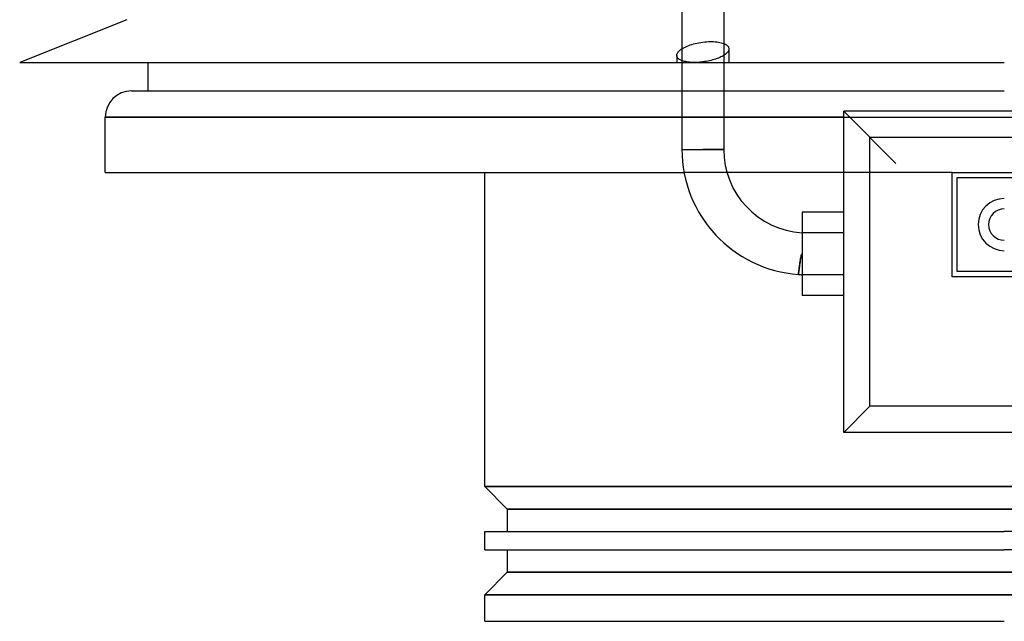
# Model space of a CAD drawing. Header units: millimetres. Extents: x -205 to 205, y -242 to 0.
# Tile 1 of 3: x -189 to 0, y -242 to -127. Entities that reach past the tile are written whole.
import ezdxf

# ---------------------------------------------------------------- set-up
doc = ezdxf.new("R2010")
doc.units = ezdxf.units.MM
doc.layers.add('HIDDEN', color=7, linetype='Continuous')
doc.layers.add('THICK', color=7, linetype='Continuous')

msp = doc.modelspace()

# ---------------------------------------------------------------- linework, layer by layer
at = {"layer": 'HIDDEN'}
for p, q in [((-61.29, -132.06), (-61.03, -131.94)), ((-61.03, -131.94), (-60.75, -131.82)), ((-60.75, -131.82), (-60.46, -131.7)), ((-60.46, -131.7), (-60.16, -131.59)), ((-60.16, -131.59), (-59.86, -131.49)), ((-59.86, -131.49), (-59.54, -131.4)), ((-59.54, -131.4), (-59.2, -131.31)), ((-59.2, -131.31), (-58.85, -131.23)), ((-58.85, -131.23), (-58.49, -131.16)), ((-58.49, -131.16), (-58.12, -131.1)), ((-58.12, -131.1), (-57.75, -131.04)), ((-57.75, -131.04), (-57.39, -131)), ((-57.39, -131), (-57.03, -130.97)), ((-57.03, -130.97), (-56.68, -130.95)), ((-56.68, -130.95), (-56.34, -130.94)), ((-56.34, -130.94), (-56.01, -130.94)), ((-56.01, -130.94), (-55.69, -130.95)), ((-55.69, -130.95), (-55.37, -130.97)), ((-55.37, -130.97), (-55.06, -131)), ((-55.06, -131), (-54.76, -131.04)), ((-54.76, -131.04), (-54.48, -131.09)), ((-54.48, -131.09), (-54.21, -131.16)), ((-54.21, -131.16), (-53.97, -131.23)), ((-53.97, -131.23), (-53.75, -131.3)), ((-62.75, -133.59), (-62.75, -134.95)), ((-61.75, -132.33), (-61.53, -132.19)), ((-61.53, -132.19), (-61.29, -132.06)), ((-53.75, -133.6), (-53.75, -134.95)), ((-52.75, -132.33), (-52.75, -134.95)), ((-61.75, -134.59), (-61.75, -134.95)), ((-61.75, -140.4), (-53.75, -140.4)), ((-30.75, -144.3), (-30.75, -144.3)), ((-172.2, -145.4), (0, -145.4)), ((-53.75, -145.4), (-61.75, -145.4)), ((0, -145.4), (172.2, -145.4)), ((-61.75, -151.6), (-57.75, -151.6)), ((-57.75, -151.6), (-53.75, -151.6)), ((-53.13, -156), (-61.34, -156)), ((-30.75, -156), (-30.75, -156)), ((-10, -156), (-30.75, -156)), ((-10, -156), (-10, -156)), ((-9, -157), (-9, -157)), ((-30.75, -167.6), (-38.75, -167.6)), ((-38.75, -171.59), (-38.82, -171.68)), ((-39.17, -173.47), (-39.18, -173.58)), ((-39.15, -173.36), (-39.17, -173.47)), ((-39.13, -173.24), (-39.15, -173.36)), ((-39.12, -173.13), (-39.13, -173.24)), ((-39.1, -173.01), (-39.12, -173.13)), ((-39.08, -172.89), (-39.1, -173.01)), ((-39.06, -172.77), (-39.08, -172.89)), ((-39.04, -172.65), (-39.06, -172.77)), ((-39.02, -172.53), (-39.04, -172.65)), ((-39, -172.42), (-39.02, -172.53)), ((-38.98, -172.3), (-39, -172.42)), ((-38.95, -172.17), (-38.98, -172.3)), ((-38.93, -172.05), (-38.95, -172.17)), ((-38.9, -171.92), (-38.93, -172.05)), ((-38.87, -171.8), (-38.9, -171.92)), ((-38.82, -171.68), (-38.87, -171.8)), ((-39.41, -175.34), (-39.42, -175.38)), ((-39.42, -175.38), (-39.42, -175.41)), ((-39.4, -175.26), (-39.41, -175.3)), ((-39.41, -175.3), (-39.41, -175.34)), ((-39.39, -175.16), (-39.4, -175.21)), ((-39.4, -175.21), (-39.4, -175.26)), ((-39.38, -175.1), (-39.39, -175.16)), ((-39.37, -174.99), (-39.38, -175.05)), ((-39.38, -175.05), (-39.38, -175.1)), ((-39.36, -174.92), (-39.37, -174.99)), ((-39.35, -174.85), (-39.36, -174.92)), ((-39.34, -174.78), (-39.35, -174.85)), ((-39.33, -174.7), (-39.34, -174.78)), ((-39.32, -174.62), (-39.33, -174.7)), ((-39.31, -174.54), (-39.32, -174.62)), ((-39.3, -174.45), (-39.31, -174.54)), ((-39.29, -174.36), (-39.3, -174.45)), ((-39.28, -174.27), (-39.29, -174.36)), ((-39.26, -174.18), (-39.28, -174.27)), ((-39.25, -174.08), (-39.26, -174.18)), ((-39.24, -173.99), (-39.25, -174.08)), ((-39.23, -173.89), (-39.24, -173.99)), ((-39.21, -173.79), (-39.23, -173.89)), ((-39.2, -173.69), (-39.21, -173.79)), ((-39.18, -173.58), (-39.2, -173.69)), ((-9, -175), (-9, -175)), ((-39.43, -175.52), (-39.44, -175.53)), ((-39.44, -175.53), (-39.44, -175.54)), ((-39.44, -175.54), (-39.44, -175.54)), ((-39.42, -175.44), (-39.43, -175.47)), ((-39.43, -175.47), (-39.43, -175.49)), ((-39.43, -175.49), (-39.43, -175.51)), ((-39.43, -175.51), (-39.43, -175.52)), ((-39.42, -175.41), (-39.42, -175.44)), ((-30.75, -175.6), (-38.75, -175.6)), ((-10, -176), (-10, -176)), ((-30.75, -205.8), (-30.75, -205.8)), ((0, -216.2), (-99.5, -216.2)), ((99.5, -216.2), (0, -216.2)), ((-95.2, -220.5), (95.2, -220.5)), ((95.2, -232.6), (-95.2, -232.6)), ((-99.5, -236.9), (0, -236.9)), ((0, -236.9), (99.5, -236.9))]:
    msp.add_line(p, q, dxfattribs=at)
at = {"layer": 'THICK'}
for p, q in [((-61.75, -115.45), (-61.75, -134.59)), ((-53.75, -115.45), (-53.75, -133.6)), ((-168.1, -126.75), (-188.6, -134.95)), ((-53.75, -131.3), (-53.54, -131.39)), ((-53.54, -131.39), (-53.36, -131.49)), ((-53.36, -131.49), (-53.2, -131.59)), ((-53.2, -131.59), (-53.07, -131.7)), ((-53.07, -131.7), (-52.95, -131.82)), ((-52.95, -131.82), (-52.86, -131.94)), ((-52.86, -131.94), (-52.8, -132.07)), ((-62.75, -133.59), (-62.74, -133.48)), ((-62.74, -133.69), (-62.75, -133.59)), ((-62.74, -133.48), (-62.71, -133.36)), ((-62.72, -133.8), (-62.74, -133.69)), ((-62.68, -133.9), (-62.72, -133.8)), ((-62.71, -133.36), (-62.67, -133.25)), ((-62.62, -134), (-62.68, -133.9)), ((-62.67, -133.25), (-62.61, -133.14)), ((-62.61, -133.14), (-62.54, -133.02)), ((-62.54, -133.02), (-62.45, -132.91)), ((-62.45, -132.91), (-62.36, -132.82)), ((-62.36, -132.82), (-62.27, -132.72)), ((-62.27, -132.72), (-62.15, -132.62)), ((-62.15, -132.62), (-62.03, -132.52)), ((-62.03, -132.52), (-61.9, -132.42)), ((-61.9, -132.42), (-61.75, -132.33)), ((-54.28, -133.89), (-54.52, -134)), ((-54.06, -133.78), (-54.28, -133.89)), ((-53.86, -133.66), (-54.06, -133.78)), ((-53.67, -133.54), (-53.86, -133.66)), ((-53.49, -133.42), (-53.67, -133.54)), ((-53.34, -133.3), (-53.49, -133.42)), ((-53.2, -133.18), (-53.34, -133.3)), ((-53.08, -133.06), (-53.2, -133.18)), ((-52.98, -132.94), (-53.08, -133.06)), ((-52.9, -132.82), (-52.98, -132.94)), ((-52.84, -132.7), (-52.9, -132.82)), ((-52.79, -132.58), (-52.84, -132.7)), ((-52.8, -132.07), (-52.76, -132.2)), ((-52.76, -132.46), (-52.79, -132.58)), ((-52.76, -132.2), (-52.75, -132.34)), ((-52.75, -132.34), (-52.76, -132.46)), ((-188.6, -134.95), (0, -134.95)), ((-164, -140.4), (-164, -134.95)), ((-62.55, -134.09), (-62.62, -134)), ((-62.46, -134.18), (-62.55, -134.09)), ((-62.36, -134.27), (-62.46, -134.18)), ((-62.25, -134.35), (-62.36, -134.27)), ((-62.12, -134.42), (-62.25, -134.35)), ((-61.97, -134.5), (-62.12, -134.42)), ((-61.81, -134.57), (-61.97, -134.5)), ((-61.63, -134.63), (-61.81, -134.57)), ((-61.75, -134.95), (-61.75, -151.6)), ((-61.44, -134.69), (-61.63, -134.63)), ((-61.23, -134.74), (-61.44, -134.69)), ((-61.01, -134.79), (-61.23, -134.74)), ((-60.78, -134.83), (-61.01, -134.79)), ((-60.53, -134.87), (-60.78, -134.83)), ((-60.28, -134.9), (-60.53, -134.87)), ((-60.02, -134.92), (-60.28, -134.9)), ((-59.75, -134.93), (-60.02, -134.92)), ((-59.48, -134.94), (-59.75, -134.93)), ((-59.21, -134.94), (-59.48, -134.94)), ((-58.93, -134.93), (-59.21, -134.94)), ((-58.64, -134.92), (-58.93, -134.93)), ((-58.35, -134.9), (-58.64, -134.92)), ((-58.05, -134.87), (-58.35, -134.9)), ((-57.75, -134.84), (-58.05, -134.87)), ((-57.42, -134.79), (-57.75, -134.84)), ((-57.09, -134.74), (-57.42, -134.79)), ((-56.76, -134.68), (-57.09, -134.74)), ((-56.45, -134.62), (-56.76, -134.68)), ((-56.14, -134.54), (-56.45, -134.62)), ((-55.84, -134.46), (-56.14, -134.54)), ((-55.56, -134.38), (-55.84, -134.46)), ((-55.29, -134.29), (-55.56, -134.38)), ((-55.02, -134.2), (-55.29, -134.29)), ((-54.76, -134.1), (-55.02, -134.2)), ((-54.52, -134), (-54.76, -134.1)), ((-53.75, -134.95), (-53.75, -151.6)), ((-167.2, -140.4), (-61.75, -140.4)), ((-53.75, -140.4), (0, -140.4)), ((-30.75, -205.8), (-30.75, -144.3)), ((30.75, -144.3), (-30.75, -144.3)), ((-30.75, -144.3), (-20.75, -154.3)), ((-61.75, -145.4), (-172.2, -145.4)), ((-172.2, -156), (-172.2, -145.4)), ((-30.75, -145.4), (-53.75, -145.4)), ((25.75, -149.3), (-25.75, -149.3)), ((-25.75, -200.8), (-25.75, -149.3)), ((-61.75, -151.6), (-57.75, -151.6)), ((-53.75, -151.6), (-57.75, -151.6)), ((-172.2, -156), (-61.34, -156)), ((-99.5, -216.2), (-99.5, -156)), ((-30.75, -156), (-53.13, -156)), ((-10, -156), (10, -156)), ((-10, -176), (-10, -156)), ((-9, -157), (9, -157)), ((-9, -175), (-9, -157)), ((-30.75, -163.6), (-38.75, -163.6)), ((-38.75, -163.6), (-38.75, -167.6)), ((-38.75, -167.6), (-38.75, -175.6)), ((-30.75, -167.6), (-38.75, -167.6)), ((-38.85, -171.74), (-38.75, -171.59)), ((-39.19, -173.65), (-39.17, -173.49)), ((-39.17, -173.49), (-39.15, -173.33)), ((-39.15, -173.33), (-39.12, -173.15)), ((-39.12, -173.15), (-39.09, -172.98)), ((-39.09, -172.98), (-39.07, -172.8)), ((-39.07, -172.8), (-39.04, -172.63)), ((-39.04, -172.63), (-39.01, -172.46)), ((-39.01, -172.46), (-38.98, -172.28)), ((-38.98, -172.28), (-38.94, -172.1)), ((-38.94, -172.1), (-38.9, -171.92)), ((-38.9, -171.92), (-38.85, -171.74)), ((-39.42, -175.39), (-39.41, -175.33)), ((-39.42, -175.43), (-39.42, -175.39)), ((-39.41, -175.33), (-39.4, -175.27)), ((-39.4, -175.27), (-39.39, -175.2)), ((-39.39, -175.2), (-39.38, -175.12)), ((-39.38, -175.12), (-39.37, -175.04)), ((-39.37, -175.04), (-39.36, -174.95)), ((-39.36, -174.95), (-39.35, -174.84)), ((-39.35, -174.84), (-39.34, -174.73)), ((-39.34, -174.73), (-39.32, -174.62)), ((-39.32, -174.62), (-39.3, -174.49)), ((-39.3, -174.49), (-39.29, -174.36)), ((-39.29, -174.36), (-39.27, -174.23)), ((-39.27, -174.23), (-39.25, -174.09)), ((-39.25, -174.09), (-39.23, -173.95)), ((-39.23, -173.95), (-39.21, -173.81)), ((-39.21, -173.81), (-39.19, -173.65)), ((9, -175), (-9, -175)), ((-39.44, -175.54), (-39.43, -175.52)), ((-39.44, -175.54), (-39.44, -175.54)), ((-39.43, -175.47), (-39.42, -175.43)), ((-39.43, -175.5), (-39.43, -175.47)), ((-39.43, -175.52), (-39.43, -175.5)), ((-38.75, -175.6), (-38.75, -179.6)), ((-30.75, -175.6), (-38.75, -175.6)), ((10, -176), (-10, -176)), ((-30.75, -179.6), (-38.75, -179.6)), ((-30.75, -205.8), (-25.75, -200.8)), ((25.75, -200.8), (-25.75, -200.8)), ((30.75, -205.8), (-30.75, -205.8)), ((-99.5, -216.2), (-95.2, -220.5)), ((-99.5, -216.2), (0, -216.2)), ((0, -216.2), (99.5, -216.2)), ((-95.2, -220.5), (-95.2, -224.8)), ((95.2, -220.5), (-95.2, -220.5)), ((-99.5, -224.8), (0, -224.8)), ((-99.5, -228.3), (-99.5, -224.8)), ((99.5, -224.8), (0, -224.8)), ((-99.5, -228.3), (0, -228.3)), ((-95.2, -228.3), (-95.2, -232.6)), ((99.5, -228.3), (0, -228.3)), ((-95.2, -232.6), (-99.5, -236.9)), ((-95.2, -232.6), (95.2, -232.6)), ((0, -236.9), (-99.5, -236.9)), ((-99.5, -242), (-99.5, -236.9)), ((99.5, -236.9), (0, -236.9)), ((-99.5, -242), (0, -242))]:
    msp.add_line(p, q, dxfattribs=at)
for centre, radius, start, end in [((-167.2, -145.4), 5, 90, 179.9999), ((-37.75, -151.6), 24, 180, 265.9709), ((-37.75, -151.6), 16, 180, 266.4167), ((0, -166), 5, 90, 270), ((0, -166), 3, 90, 270), ((-38.75, -171.6), 4, 260.1207, 270)]:
    msp.add_arc(centre, radius, start, end, dxfattribs=at)

doc.saveas('drawing.dxf')
